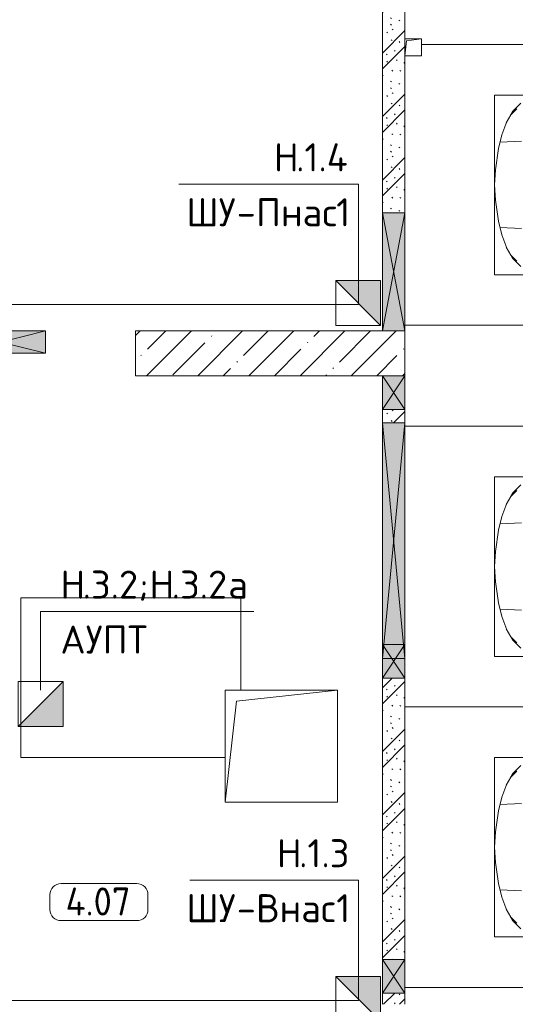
# Model space of a CAD drawing. Header units: millimetres. Extents: x -32229 to 169101, y -13689 to 125138.
# Tile 138 of 202: x 34104 to 38520, y 104450 to 113222. Entities that reach past the tile are written whole.
import ezdxf

# ---------------------------------------------------------------- set-up
doc = ezdxf.new("R2010")
doc.units = ezdxf.units.MM
for name, color, linetype, lineweight in [('A-____-NOTE-TEXT', 5, 'Continuous', 18), ('A-AREA-____-IDEN', 7, 'Continuous', 9), ('A-DETL-____-THIN', 7, 'Continuous', 9), ('A-DETL-GENF-OTLN', 7, 'Continuous', 18), ('A-FLOR-____-OTLN', 7, 'Continuous', 18), ('A-GLAZ-____-MCUT', 7, 'Continuous', 9), ('A-GLAZ-____-OTLN', 7, 'Continuous', 18), ('A-WALL-____-PATT', 7, 'Continuous', 40), ('C-PRKG-____-OTLN', 7, 'Continuous', 18), ('G-____-____-TEXT', 7, 'Continuous', 9), ('I-WALL-____-MCUT', 7, 'Continuous', 40), ('M-EQPM-____-OTLN', 7, 'Continuous', 18), ('S-COLS-____-MCUT', 7, 'Continuous', 40), ('S-COLS-____-OTLN', 7, 'Continuous', 18)]:
    doc.layers.add(name, color=color, linetype=linetype, lineweight=lineweight)
doc.layers.add('A-DETL-____-OTLN', color=7, linetype='Continuous', lineweight=9, true_color=0x00a600)
doc.styles.add('GOST Common_5', font='GOST_Common.ttf', dxfattribs={"height": 250})
doc.styles.add('ISOCPEUR', font='isocpeur.ttf', dxfattribs={"height": 250})
pattern_1 = [(135, (300.56, 377.28), (-565.6854, 6e-14), [10, -790]), (135, (349.8, 474.73), (-565.6854, 6e-14), [10, -790]), (135, (423.93, 473.06), (-565.6854, 6e-14), [10, -790]), (135, (229.92, 447.9), (-565.6854, 6e-14), [10, -790]), (135, (155.08, 447.9), (-565.6854, 6e-14), [10, -790]), (135, (114.9, 369.03), (-565.6854, 6e-14), [10, -790]), (135, (132.43, 285.8), (-565.6854, 6e-14), [10, -790]), (135, (214.66, 322), (-565.6854, 6e-14), [10, -790]), (135, (198.16, 261.88), (-565.6854, 6e-14), [10, -790]), (135, (45.2, 272.9), (-565.6854, 6e-14), [10, -790]), (135, (42.32, 336.16), (-565.6854, 6e-14), [10, -790]), (135, (92.26, 192.24), (-565.6854, 6e-14), [10, -790]), (135, (7.07, 149.2), (-565.6854, 6e-14), [10, -790]), (135, (80.6, 95.1), (-565.6854, 6e-14), [10, -790]), (135, (79.53, 36.94), (-565.6854, 6e-14), [10, -790]), (135, (153.87, 74.56), (-565.6854, 6e-14), [10, -790]), (135, (228.35, 124.8), (-565.6854, 6e-14), [10, -790]), (135, (279.75, 180.4), (-565.6854, 6e-14), [10, -790]), (135, (282.9, 31.63), (-565.6854, 6e-14), [10, -790]), (135, (377.38, 53.45), (-565.6854, 6e-14), [10, -790]), (135, (352.28, 102.7), (-565.6854, 6e-14), [10, -790]), (135, (354.05, 0), (-565.6854, 6e-14), [10, -790]), (135, (553.23, 16.45), (-565.6854, 6e-14), [10, -790]), (135, (542.38, 63.45), (-565.6854, 6e-14), [10, -790]), (135, (536.58, 239.3), (-565.6854, 6e-14), [10, -790]), (135, (475.85, 203.9), (-565.6854, 6e-14), [10, -790]), (135, (475.85, 316.54), (-565.6854, 6e-14), [10, -790]), (135, (520.8, 408.7), (-565.6854, 6e-14), [10, -790]), (135, (551.1, 470.8), (-565.6854, 6e-14), [10, -790]), (135, (235.25, 537.93), (-565.6854, 6e-14), [10, -790]), (135, (407.25, 547.65), (-565.6854, 6e-14), [10, -790]), (135, (94.5, 558.6), (-565.6854, 6e-14), [10, -790]), (135, (46.4, 532.3), (-565.6854, 6e-14), [10, -790]), (135, (85.56, 465.04), (-565.6854, 6e-14), [10, -790]), (135, (355.53, 181.14), (-565.6854, 6e-14), [10, -790]), (135, (362.23, 243.6), (-565.6854, 6e-14), [10, -790]), (135, (413.45, 344.1), (-565.6854, 6e-14), [10, -790]), (135, (286.3, 273.25), (-565.6854, 6e-14), [10, -790]), (135, (423.02, 263.72), (-565.6854, 6e-14), [10, -790]), (135, (162.94, 190.2), (-565.6854, 6e-14), [10, -790]), (135, (470.25, 120.93), (-565.6854, 6e-14), [10, -790]), (135, (484.48, 9.78), (-565.6854, 6e-14), [10, -790]), (45, (0, 212.13), (-565.6854, 0), []), (45, (212.13, 0), (-565.6854, 0), []), (45, (353.55, 0), (-565.6854, 0), []), (45, (0, 353.55), (-565.6854, 0), [])]

# ---------------------------------------------------------------- blocks, each defined once
blk = doc.blocks.new('АР_Машиноместо - 4900x2400_М__5300х2500_-V15--01 ЭМ')
at = {"layer": 'A-DETL-GENF-OTLN', "color": 253, "lineweight": 13, "true_color": 0xaaaaaa}
for p, q in [((596.3, -4340.6), (522.5, -4267.9)), ((861.2, -4260.3), (869.3, -4451.1)), ((1638.8, -4260.3), (1630.7, -4451.1)), ((1903.7, -4340.6), (1977.5, -4267.9)), ((686, -4391.6), (596.3, -4340.6)), ((1814, -4391.6), (1903.7, -4340.6)), ((804.4, -4436.7), (686, -4391.6)), ((927, -4466.6), (804.4, -4436.7)), ((1114.6, -4493), (927, -4466.6)), ((1385.4, -4493), (1573, -4466.6)), ((1573, -4466.6), (1695.6, -4436.7)), ((1695.6, -4436.7), (1814, -4391.6)), ((1250, -4500), (1114.6, -4493)), ((1250, -4500), (1385.4, -4493))]:
    blk.add_line(p, q, dxfattribs=at)
at = {"layer": 'A-DETL-GENF-OTLN', "color": 254, "lineweight": 13, "true_color": 0xd4d4d4}
for p, q in [((625, -4354.8), (571.5, -4303.1)), ((696.3, -4395.8), (625, -4354.8)), ((1803.7, -4395.8), (1875, -4354.8)), ((1875, -4354.8), (1928.5, -4303.1))]:
    blk.add_line(p, q, dxfattribs=at)
at = {"layer": 'C-PRKG-____-OTLN', "color": 253, "lineweight": 13, "true_color": 0xaaaaaa}
for p, q in [((0, 0), (0, -5150)), ((2500, 0), (2500, -5300)), ((450, -800), (450, -4500)), ((2050, -800), (2050, -4500)), ((450, -4500), (2050, -4500))]:
    blk.add_line(p, q, dxfattribs=at)
blk = doc.blocks.new('АР_Машиноместо - 4900x2400_М__5300х2500_-V16--01 ЭМ')
at = {"layer": 'A-DETL-GENF-OTLN', "color": 253, "lineweight": 13, "true_color": 0xaaaaaa}
for p, q in [((1114.6, 4493), (927, 4466.6)), ((1250, 4500), (1114.6, 4493)), ((1250, 4500), (1385.4, 4493)), ((1385.4, 4493), (1573, 4466.6)), ((686, 4391.6), (596.3, 4340.6)), ((804.4, 4436.7), (686, 4391.6)), ((927, 4466.6), (804.4, 4436.7)), ((861.2, 4260.3), (869.3, 4451.1)), ((1573, 4466.6), (1695.6, 4436.7)), ((1638.8, 4260.3), (1630.7, 4451.1)), ((1695.6, 4436.7), (1814, 4391.6)), ((1814, 4391.6), (1903.7, 4340.6)), ((596.3, 4340.6), (522.5, 4267.9)), ((1903.7, 4340.6), (1977.5, 4267.9))]:
    blk.add_line(p, q, dxfattribs=at)
at = {"layer": 'A-DETL-GENF-OTLN', "color": 254, "lineweight": 13, "true_color": 0xd4d4d4}
for p, q in [((696.3, 4395.8), (625, 4354.8)), ((1803.7, 4395.8), (1875, 4354.8)), ((625, 4354.8), (571.5, 4303.1)), ((1875, 4354.8), (1928.5, 4303.1))]:
    blk.add_line(p, q, dxfattribs=at)
at = {"layer": 'C-PRKG-____-OTLN', "color": 253, "lineweight": 13, "true_color": 0xaaaaaa}
for p, q in [((0, 0), (0, 5300)), ((2500, 0), (2500, 5300)), ((450, 4500), (2050, 4500)), ((450, 800), (450, 4500)), ((2050, 800), (2050, 4500))]:
    blk.add_line(p, q, dxfattribs=at)
blk = doc.blocks.new('АР_Машиноместо - 4900x2400_М__5300х2500_-V17--01 ЭМ')
at = {"layer": 'A-DETL-GENF-OTLN', "color": 253, "lineweight": 13, "true_color": 0xaaaaaa}
for p, q in [((596.3, -4340.6), (522.5, -4267.9)), ((861.2, -4260.3), (869.3, -4451.1)), ((1638.8, -4260.3), (1630.7, -4451.1)), ((1903.7, -4340.6), (1977.5, -4267.9)), ((686, -4391.6), (596.3, -4340.6)), ((1814, -4391.6), (1903.7, -4340.6)), ((804.4, -4436.7), (686, -4391.6)), ((927, -4466.6), (804.4, -4436.7)), ((1114.6, -4493), (927, -4466.6)), ((1385.4, -4493), (1573, -4466.6)), ((1573, -4466.6), (1695.6, -4436.7)), ((1695.6, -4436.7), (1814, -4391.6)), ((1250, -4500), (1114.6, -4493)), ((1250, -4500), (1385.4, -4493))]:
    blk.add_line(p, q, dxfattribs=at)
at = {"layer": 'A-DETL-GENF-OTLN', "color": 254, "lineweight": 13, "true_color": 0xd4d4d4}
for p, q in [((625, -4354.8), (571.5, -4303.1)), ((696.3, -4395.8), (625, -4354.8)), ((1803.7, -4395.8), (1875, -4354.8)), ((1875, -4354.8), (1928.5, -4303.1))]:
    blk.add_line(p, q, dxfattribs=at)
at = {"layer": 'C-PRKG-____-OTLN', "color": 253, "lineweight": 13, "true_color": 0xaaaaaa}
for p, q in [((0, 0), (0, -5300)), ((2500, 0), (2500, -5300)), ((450, -800), (450, -4500)), ((2050, -800), (2050, -4500)), ((450, -4500), (2050, -4500))]:
    blk.add_line(p, q, dxfattribs=at)
blk = doc.blocks.new('АР_Отверстие прямоугольное - АПТ-4770478--01 ЭМ')
at = {"layer": 'A-GLAZ-____-OTLN', "lineweight": 13, "true_color": 0xf0f0f0}
blk.add_hatch(color=7, dxfattribs=at).paths.add_polyline_path([(650, 100), (-400, 100), (-400, -100), (650, -100)])
at = {"layer": 'A-GLAZ-____-MCUT', "color": 253, "lineweight": 13, "true_color": 0xaaaaaa}
for p, q in [((-400, 100), (-400, -100)), ((650, 100), (650, -100))]:
    blk.add_line(p, q, dxfattribs=at)
at = {"layer": 'A-GLAZ-____-OTLN', "color": 253, "lineweight": 5, "true_color": 0xaaaaaa}
for p, q in [((650, 100), (-400, -100)), ((-400, 100), (650, -100))]:
    blk.add_line(p, q, dxfattribs=at)
at = {"layer": 'A-GLAZ-____-OTLN', "color": 253, "lineweight": 13, "true_color": 0xaaaaaa}
for p, q in [((650, 100), (-400, 100)), ((-400, 100), (-400, -100)), ((650, -100), (650, 100)), ((-400, -100), (650, -100))]:
    blk.add_line(p, q, dxfattribs=at)
blk = doc.blocks.new('АР_Отверстие прямоугольное - ВК-4025441--01 ЭМ')
at = {"layer": 'A-GLAZ-____-OTLN', "lineweight": 13, "true_color": 0xf0f0f0}
blk.add_hatch(color=7, dxfattribs=at).paths.add_polyline_path([(275, 100), (-25, 100), (-25, -100), (275, -100)])
at = {"layer": 'A-GLAZ-____-MCUT', "color": 253, "lineweight": 13, "true_color": 0xaaaaaa}
for p, q in [((-25, 100), (-25, -100)), ((275, 100), (275, -100))]:
    blk.add_line(p, q, dxfattribs=at)
at = {"layer": 'A-GLAZ-____-OTLN', "color": 253, "lineweight": 5, "true_color": 0xaaaaaa}
for p, q in [((275, 100), (-25, -100)), ((-25, 100), (275, -100))]:
    blk.add_line(p, q, dxfattribs=at)
at = {"layer": 'A-GLAZ-____-OTLN', "color": 253, "lineweight": 13, "true_color": 0xaaaaaa}
for p, q in [((275, 100), (-25, 100)), ((-25, 100), (-25, -100)), ((275, -100), (275, 100)), ((-25, -100), (275, -100))]:
    blk.add_line(p, q, dxfattribs=at)
blk = doc.blocks.new('АР_Отверстие прямоугольное - ОВВ-6092178--01 ЭМ')
at = {"layer": 'A-GLAZ-____-OTLN', "lineweight": 13, "true_color": 0xf0f0f0}
blk.add_hatch(color=7, dxfattribs=at).paths.add_polyline_path([(1175, 100), (-925, 100), (-925, -100), (1175, -100)])
at = {"layer": 'A-GLAZ-____-MCUT', "color": 253, "lineweight": 13, "true_color": 0xaaaaaa}
for p, q in [((-925, 100), (-925, -100)), ((1175, 100), (1175, -100))]:
    blk.add_line(p, q, dxfattribs=at)
at = {"layer": 'A-GLAZ-____-OTLN', "color": 253, "lineweight": 5, "true_color": 0xaaaaaa}
for p, q in [((-925, 100), (1050, -88.1)), ((1050, 88.1), (-925, -100)), ((1175, 100), (1050, 88.1)), ((1050, -88.1), (1175, -100))]:
    blk.add_line(p, q, dxfattribs=at)
at = {"layer": 'A-GLAZ-____-OTLN', "color": 253, "lineweight": 13, "true_color": 0xaaaaaa}
for p, q in [((1050, 100), (-925, 100)), ((-925, 100), (-925, -100)), ((1175, 100), (1050, 100)), ((1175, -100), (1175, 100)), ((-925, -100), (1050, -100)), ((1050, -100), (1175, -100))]:
    blk.add_line(p, q, dxfattribs=at)
blk = doc.blocks.new('АР_Отверстие прямоугольное - ВК-7411340--01 ЭМ')
at = {"layer": 'A-GLAZ-____-OTLN', "lineweight": 13, "true_color": 0xf0f0f0}
blk.add_hatch(color=7, dxfattribs=at).paths.add_polyline_path([(-25, -100), (275, -100), (275, 100), (-25, 100)])
at = {"layer": 'A-GLAZ-____-MCUT', "color": 253, "lineweight": 13, "true_color": 0xaaaaaa}
for p, q in [((-25, 100), (-25, -100)), ((275, 100), (275, -100))]:
    blk.add_line(p, q, dxfattribs=at)
at = {"layer": 'A-GLAZ-____-OTLN', "color": 253, "lineweight": 5, "true_color": 0xaaaaaa}
for p, q in [((275, 100), (-25, -100)), ((-25, 100), (275, -100))]:
    blk.add_line(p, q, dxfattribs=at)
at = {"layer": 'A-GLAZ-____-OTLN', "color": 253, "lineweight": 13, "true_color": 0xaaaaaa}
for p, q in [((275, 100), (-25, 100)), ((-25, 100), (-25, -100)), ((275, -100), (275, 100)), ((-25, -100), (275, -100))]:
    blk.add_line(p, q, dxfattribs=at)
blk = doc.blocks.new('АР_Канал вертикальный прямоугольный - ВК-5403405--01 ЭМ')
at = {"layer": 'M-EQPM-____-OTLN', "color": 253, "lineweight": 13, "true_color": 0xaaaaaa}
for p, q in [((75, 75), (-75, 75)), ((-75, 75), (-75, -75)), ((75, 75), (-75, 75)), ((-75, 75), (-75, -75)), ((-75, -75), (-75, 75)), ((-75, 75), (75, 75)), ((-75, -75), (-60, 60)), ((-75, -75), (-60, 60)), ((-60, 60), (75, 75)), ((-60, 60), (75, 75)), ((75, -75), (75, 75)), ((75, 75), (75, -75)), ((-75, -75), (75, -75)), ((75, -75), (-75, -75))]:
    blk.add_line(p, q, dxfattribs=at)
blk = doc.blocks.new('АР_Отверстие прямоугольное - ВК-4520022--01 ЭМ')
at = {"layer": 'A-GLAZ-____-OTLN', "lineweight": 13, "true_color": 0xf0f0f0}
blk.add_hatch(color=7, dxfattribs=at).paths.add_polyline_path([(275, -100), (275, 100), (100, 100), (100, -100)])
at = {"layer": 'A-GLAZ-____-MCUT', "color": 253, "lineweight": 13, "true_color": 0xaaaaaa}
for p, q in [((-25, 100), (-25, -100)), ((275, 100), (275, -100))]:
    blk.add_line(p, q, dxfattribs=at)
at = {"layer": 'A-GLAZ-____-OTLN', "color": 253, "lineweight": 5, "true_color": 0xaaaaaa}
for p, q in [((275, 100), (-25, -100)), ((-25, 100), (275, -100))]:
    blk.add_line(p, q, dxfattribs=at)
at = {"layer": 'A-GLAZ-____-OTLN', "color": 253, "lineweight": 13, "true_color": 0xaaaaaa}
for p, q in [((275, 100), (-25, 100)), ((-25, 100), (-25, -100)), ((275, -100), (275, 100)), ((-25, -100), (275, -100))]:
    blk.add_line(p, q, dxfattribs=at)
blk = doc.blocks.new('АР_Отверстие прямоугольное - АПТ-5454819--01 ЭМ')
at = {"layer": 'A-GLAZ-____-OTLN', "lineweight": 13, "true_color": 0xf0f0f0}
blk.add_hatch(color=7, dxfattribs=at).paths.add_polyline_path([(525, -100), (525, 100), (-275, 100), (-275, -100), (-82.3, -100)])
at = {"layer": 'A-GLAZ-____-MCUT', "color": 253, "lineweight": 13, "true_color": 0xaaaaaa}
for p, q in [((-275, 100), (-275, -100)), ((525, 100), (525, -100))]:
    blk.add_line(p, q, dxfattribs=at)
at = {"layer": 'A-GLAZ-____-OTLN', "color": 253, "lineweight": 5, "true_color": 0xaaaaaa}
for p, q in [((525, 100), (-275, -100)), ((-275, 100), (525, -100))]:
    blk.add_line(p, q, dxfattribs=at)
at = {"layer": 'A-GLAZ-____-OTLN', "color": 253, "lineweight": 13, "true_color": 0xaaaaaa}
for p, q in [((525, 100), (-275, 100)), ((-275, 100), (-275, -100)), ((525, -100), (525, 100)), ((-275, -100), (525, -100))]:
    blk.add_line(p, q, dxfattribs=at)
blk = doc.blocks.new('АР_Канал вертикальный прямоугольный - АПТ-7509794--01 ЭМ')
at = {"layer": 'M-EQPM-____-OTLN', "color": 253, "lineweight": 13, "true_color": 0xaaaaaa}
for p, q in [((500, 500), (-500, 500)), ((-500, 500), (-500, -500)), ((500, 500), (-500, 500)), ((-500, 500), (-500, -500)), ((-500, -500), (-500, 500)), ((-500, 500), (500, 500)), ((-400, 400), (500, 500)), ((500, -500), (500, 500)), ((500, 500), (500, -500)), ((-500, -500), (-400, 400)), ((-500, -500), (500, -500)), ((500, -500), (-500, -500))]:
    blk.add_line(p, q, dxfattribs=at)
blk = doc.blocks.new('Наметкина 10_РД_АР_П_отсоединено_rvt-1--01 ЭМ')
at = {"layer": 'A-WALL-____-PATT', "lineweight": 5, "true_color": 0xaaaaaa}
h = blk.add_hatch(dxfattribs=at)
h.set_pattern_fill('FP_6', color=253, style=0, pattern_type=2)
h.set_pattern_definition(pattern_1)
h.paths.add_polyline_path([(37335.3, 111500), (37535.3, 111500), (37535.3, 113350), (37335.3, 113350), (37335.3, 112567)])
h = blk.add_hatch(dxfattribs=at)
h.set_pattern_fill('FP_6', color=253, style=0, pattern_type=2)
h.set_pattern_definition(pattern_1)
h.paths.add_polyline_path([(37335.3, 104450), (37535.3, 104450), (37535.3, 104550), (37335.3, 104550)])
h.paths.add_polyline_path([(37335.3, 104850), (37535.3, 104850), (37535.3, 107355), (37335.3, 107355), (37335.3, 106784.4)])
h.paths.add_polyline_path([(37535.3, 109630), (37535.3, 109750), (37335.3, 109750), (37335.3, 109630)])
at = {"layer": 'S-COLS-____-OTLN', "lineweight": 5, "true_color": 0xaaaaaa}
h = blk.add_hatch(dxfattribs=at)
h.set_pattern_fill('FP_1', color=253, style=0, pattern_type=2)
h.set_pattern_definition([(45, (0, 0), (-228.0985, 228.0985), []), (45, (228.1, 0), (-228.0985, 228.0985), [403.225, -80.645, 6.706, -73.939])])
h.paths.add_polyline_path([(35135.3, 110050), (37535.3, 110050), (37535.3, 110450), (35135.3, 110450)])
at = {"layer": 'A-FLOR-____-OTLN', "color": 253, "lineweight": 13, "true_color": 0xaaaaaa}
for p, q in [((36075.3, 108070), (34115.3, 108070)), ((34115.3, 108070), (34115.3, 106650)), ((36075.3, 107250), (36075.3, 108070)), ((34115.3, 106650), (35935.3, 106650))]:
    blk.add_line(p, q, dxfattribs=at)
at = {"layer": 'I-WALL-____-MCUT', "color": 253, "lineweight": 13, "true_color": 0xaaaaaa}
for p, q in [((37335.3, 113350), (37335.3, 111500)), ((37535.3, 111500), (37535.3, 113350)), ((37335.3, 111500), (37335.3, 110450)), ((37535.3, 110450), (37535.3, 111500)), ((37335.3, 110450), (37535.3, 110450)), ((37335.3, 110050), (37335.3, 109750)), ((37535.3, 110050), (37335.3, 110050)), ((37535.3, 109750), (37535.3, 110050)), ((37335.3, 109750), (37335.3, 109630)), ((37535.3, 109630), (37535.3, 109750)), ((37335.3, 109630), (37335.3, 107655)), ((37535.3, 107655), (37535.3, 109630)), ((37335.3, 107655), (37335.3, 107530)), ((37535.3, 107530), (37535.3, 107655)), ((37335.3, 107530), (37335.3, 107355)), ((37535.3, 107355), (37535.3, 107530)), ((37335.3, 107355), (37335.3, 104850)), ((37535.3, 104850), (37535.3, 107355)), ((37335.3, 104850), (37335.3, 104550)), ((37535.3, 104550), (37535.3, 104850)), ((37335.3, 104550), (37335.3, 104450)), ((37535.3, 104450), (37535.3, 104550))]:
    blk.add_line(p, q, dxfattribs=at)
at = {"layer": 'S-COLS-____-MCUT', "color": 253, "lineweight": 15, "true_color": 0xaaaaaa}
for p, q in [((37335.3, 110450), (35135.3, 110450)), ((35135.3, 110450), (35135.3, 110050)), ((37535.3, 110450), (37335.3, 110450)), ((37535.3, 110050), (37535.3, 110450)), ((35135.3, 110050), (37335.3, 110050)), ((37335.3, 110050), (37535.3, 110050))]:
    blk.add_line(p, q, dxfattribs=at)
at = {"layer": 'A-GLAZ-____-OTLN', "color": 253, "lineweight": 13, "true_color": 0xaaaaaa}
for name, p, rotation in [('АР_Отверстие прямоугольное - АПТ-4770478--01 ЭМ', (37435.3, 111100), 269.9999999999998), ('АР_Отверстие прямоугольное - ВК-7411340--01 ЭМ', (37435.3, 109775), 89.99999999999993), ('АР_Отверстие прямоугольное - ОВВ-6092178--01 ЭМ', (37435.3, 108705), 269.9999999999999), ('АР_Отверстие прямоугольное - ВК-4520022--01 ЭМ', (37435.3, 107630), 269.9999999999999), ('АР_Отверстие прямоугольное - ВК-4025441--01 ЭМ', (37435.3, 104825), 269.9999999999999)]:
    blk.add_blockref(name, p, dxfattribs=dict(at, rotation=rotation))
blk.add_blockref('АР_Отверстие прямоугольное - АПТ-5454819--01 ЭМ', (33810.3, 110350), dxfattribs=at)
at = {"layer": 'C-PRKG-____-OTLN', "color": 253, "lineweight": 13, "true_color": 0xaaaaaa}
for name, p, rotation in [('АР_Машиноместо - 4900x2400_М__5300х2500_-V15--01 ЭМ', (42835.3, 113000), 269.9999999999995), ('АР_Машиноместо - 4900x2400_М__5300х2500_-V16--01 ЭМ', (42835.3, 107100), 90.00000000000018), ('АР_Машиноместо - 4900x2400_М__5300х2500_-V17--01 ЭМ', (42835.3, 107100), 270.0000000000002)]:
    blk.add_blockref(name, p, dxfattribs=dict(at, rotation=rotation))
at = {"layer": 'M-EQPM-____-OTLN', "color": 253, "lineweight": 13, "true_color": 0xaaaaaa}
for name, p in [('АР_Канал вертикальный прямоугольный - ВК-5403405--01 ЭМ', (37610.3, 112975)), ('АР_Канал вертикальный прямоугольный - АПТ-7509794--01 ЭМ', (36435.3, 106750))]:
    blk.add_blockref(name, p, dxfattribs=at)
blk = doc.blocks.new('Марка помещения 2 - Марка помещения 2-1605974--01 ЭМ')
at = {"layer": 'A-AREA-____-IDEN', "color": 253, "true_color": 0xaaaaaa}
for p, q in [((-1.797, 0.841), (1.569, 0.841)), ((-2.297, -0.309), (-2.297, 0.341)), ((2.069, 0.341), (2.069, -0.309)), ((1.569, -0.809), (-1.797, -0.809))]:
    blk.add_line(p, q, dxfattribs=at)
for centre, start, end in [((-1.797, 0.341), 90, 180), ((1.569, 0.341), 0, 90), ((-1.797, -0.309), 180, 270), ((1.569, -0.309), 270, 360)]:
    blk.add_arc(centre, 0.5, start, end, dxfattribs=at)
blk = doc.blocks.new('УГО_Шкаф - УГО_Шкаф-2925116--01 ЭМ')
at = {"layer": 'A-____-NOTE-TEXT', "lineweight": 9, "true_color": 0xff0000}
blk.add_hatch(color=1, dxfattribs=at).paths.add_polyline_path([(1, 2), (1, 0), (-1, 0)])
at = {"layer": 'A-____-NOTE-TEXT', "color": 1, "lineweight": 9, "true_color": 0xff0000}
for p, q in [((-1, 0), (-1, 2)), ((-1, 2), (1, 2)), ((1, 2), (-1, 0)), ((1, 0), (1, 2)), ((1, 0), (1, 2)), ((1, 0), (-1, 0)), ((-1, 0), (1, 0))]:
    blk.add_line(p, q, dxfattribs=at)
blk = doc.blocks.new('УГО_Шкаф - УГО_Шкаф-V122--01 ЭМ')
at = {"layer": 'A-____-NOTE-TEXT', "lineweight": 9, "true_color": 0x0000ff}
blk.add_hatch(color=5, dxfattribs=at).paths.add_polyline_path([(1, 2), (1, 0), (-1, 0)])
at = {"layer": 'A-____-NOTE-TEXT', "color": 5, "lineweight": 9, "true_color": 0x0000ff}
for p, q in [((-1, 0), (-1, 2)), ((-1, 2), (1, 2)), ((1, 2), (-1, 0)), ((1, 0), (1, 2)), ((1, 0), (1, 2)), ((1, 0), (-1, 0)), ((-1, 0), (1, 0))]:
    blk.add_line(p, q, dxfattribs=at)

msp = doc.modelspace()

# ---------------------------------------------------------------- linework, layer by layer
at = {"layer": 'A-DETL-____-OTLN', "color": 5, "true_color": 0x0000ff}
for p, q in [((37121.1, 110684.2), (33721.1, 110684.2)), ((37121.1, 104484.2), (33720.3, 104484.2))]:
    msp.add_line(p, q, dxfattribs=at)
at = {"layer": 'A-DETL-____-THIN'}
for p, q in [((37121.1, 111756.3), (35521.1, 111756.3)), ((37121.1, 110684.2), (37121.1, 111756.3)), ((34290.5, 107949.7), (36190.5, 107949.7)), ((34290.5, 107249.1), (34290.5, 107949.7)), ((37121.1, 105556.3), (35621.1, 105556.3)), ((37121.1, 104484.2), (37121.1, 105556.3))]:
    msp.add_line(p, q, dxfattribs=at)

# ---------------------------------------------------------------- block references
at = {"lineweight": 5}
msp.add_blockref('Наметкина 10_РД_АР_П_отсоединено_rvt-1--01 ЭМ', (0, 0), dxfattribs=at)
at = {"layer": 'A-____-NOTE-TEXT', "color": 5, "lineweight": 9, "true_color": 0x0000ff, "xscale": 200, "yscale": 200, "zscale": 200, "rotation": 90}
for p in [(37319.5, 110698.9), (37319.5, 104498.9)]:
    msp.add_blockref('УГО_Шкаф - УГО_Шкаф-V122--01 ЭМ', p, dxfattribs=at)
at = {"layer": 'A-____-NOTE-TEXT', "color": 1, "lineweight": 9, "true_color": 0xff0000, "xscale": 200, "yscale": 200, "zscale": 200}
msp.add_blockref('УГО_Шкаф - УГО_Шкаф-2925116--01 ЭМ', (34290.5, 106925.8), dxfattribs=at)
at = {"layer": 'A-AREA-____-IDEN', "color": 253, "true_color": 0xaaaaaa, "xscale": 199.9999999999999, "yscale": 199.9999999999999, "zscale": 199.9999999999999}
msp.add_blockref('Марка помещения 2 - Марка помещения 2-1605974--01 ЭМ', (34833, 105357.3), dxfattribs=at)

# ---------------------------------------------------------------- texts
at = {"layer": 'A-AREA-____-IDEN', "color": 253, "true_color": 0xaaaaaa, "insert": (34512.5, 105491), "char_height": 250, "width": 785.654, "attachment_point": 1, "style": 'GOST Common_5'}
msp.add_mtext('4.07', dxfattribs=at)
at = {"layer": 'G-____-____-TEXT', "char_height": 250, "attachment_point": 1, "style": 'ISOCPEUR'}
for s, insert, width in [('\\fISOCPEUR|b0|i0|c204|p34|;Н', (36368.6, 112120.7), 240.506), ('.1.4', (36567, 112120.7), 577.215), ('ШУ', (35588.1, 111631.2), 545.147), ('Пнас', (36209.8, 111631.2), 865.822), ('\\fISOCPEUR|b0|i0|c204|p34|;1', (36924.2, 111631.2), 144.304), ('\\fISOCPEUR|b0|i0|c204|p34|;-', (36037.9, 111631.2), 208.439), ('\\fISOCPEUR|b0|i0|c204|p34|;Н', (34466.5, 108314.1), 240.506), ('.3.2;', (34664.9, 108314.1), 721.519), ('\\fISOCPEUR|b0|i0|c204|p34|;Н', (35260.2, 108314.1), 240.506), ('.3.2', (35458.6, 108314.1), 609.282), ('\\fISOCPEUR|b0|i0|c204|p34|;а', (35961.4, 108314.1), 240.506), ('АУПТ', (34466.5, 107824.6), 994.093), ('\\fISOCPEUR|b0|i0|c204|p34|;Н', (36395, 105920.7), 240.506), ('.1.3', (36593.5, 105920.7), 545.147), ('ШУ', (35588.1, 105431.2), 545.147), ('Внас', (36209.8, 105431.2), 865.822), ('\\fISOCPEUR|b0|i0|c204|p34|;1', (36924.2, 105431.2), 144.304), ('\\fISOCPEUR|b0|i0|c204|p34|;-', (36037.9, 105431.2), 208.439)]:
    msp.add_mtext(s, dxfattribs=dict(at, insert=insert, width=width))

doc.saveas('drawing.dxf')
